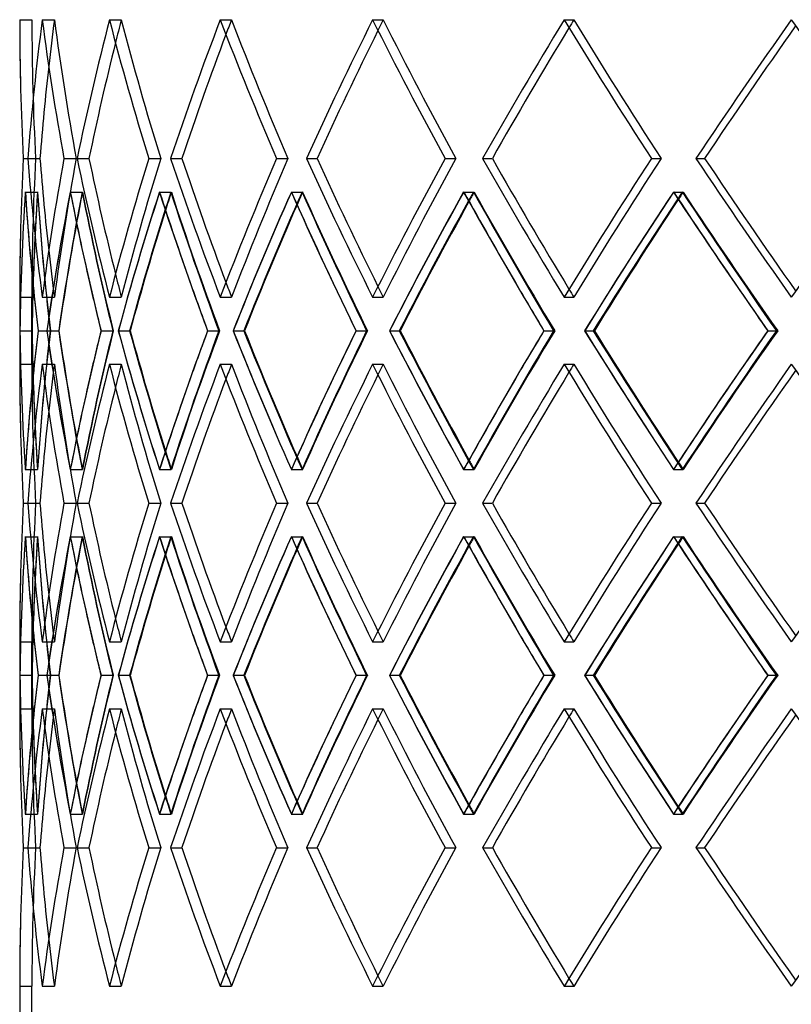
# Model space of a CAD drawing. Header units: millimetres. Extents: x -790 to 790, y -571 to 625.
# Tile 3 of 12: x -538 to -380, y -40 to 161. Entities that reach past the tile are written whole.
import ezdxf

# ---------------------------------------------------------------- set-up
doc = ezdxf.new("R2010")
doc.units = ezdxf.units.MM
doc.layers.add('HIDDEN', color=7, linetype='Continuous')
doc.layers.add('THICK', color=7, linetype='Continuous')

msp = doc.modelspace()

# ---------------------------------------------------------------- linework, layer by layer
at = {"layer": 'HIDDEN'}
for p, q in [((-537.5, 160.64), (-535, 160.64)), ((-532.9, 160.64), (-530.42, 160.64)), ((-532.9, 160.64), (-530.42, 160.64)), ((-519.19, 160.64), (-516.77, 160.64)), ((-519.19, 160.64), (-516.77, 160.64)), ((-496.59, 160.64), (-494.28, 160.64)), ((-496.59, 160.64), (-494.28, 160.64)), ((-465.49, 160.64), (-463.32, 160.64)), ((-465.49, 160.64), (-463.32, 160.64)), ((-426.43, 160.64), (-424.44, 160.64)), ((-426.43, 160.64), (-424.44, 160.64)), ((-536.76, 132.37), (-534.25, 132.37)), ((-536.76, 132.37), (-534.25, 132.37)), ((-535.85, 132.37), (-533.37, 132.37)), ((-528.47, 132.37), (-525.99, 132.37)), ((-528.47, 132.37), (-525.99, 132.37)), ((-525.79, 132.37), (-523.37, 132.37)), ((-511.15, 132.37), (-508.73, 132.37)), ((-511.15, 132.37), (-508.73, 132.37)), ((-506.72, 132.37), (-504.41, 132.37)), ((-485.08, 132.37), (-482.76, 132.37)), ((-485.08, 132.37), (-482.76, 132.37)), ((-478.98, 132.37), (-476.81, 132.37)), ((-450.71, 132.37), (-448.54, 132.37)), ((-450.71, 132.37), (-448.54, 132.37)), ((-443.05, 132.37), (-441.07, 132.37)), ((-408.62, 132.37), (-406.64, 132.37)), ((-408.62, 132.37), (-406.64, 132.37)), ((-399.54, 132.37), (-397.77, 132.37)), ((-536.35, 125.51), (-533.85, 125.51)), ((-536.35, 125.51), (-533.86, 125.51)), ((-527.18, 125.51), (-524.69, 125.51)), ((-527.17, 125.51), (-524.75, 125.51)), ((-508.98, 125.51), (-506.56, 125.51)), ((-508.97, 125.51), (-506.65, 125.51)), ((-482.08, 125.51), (-479.76, 125.51)), ((-482.06, 125.51), (-479.89, 125.51)), ((-446.93, 125.51), (-444.76, 125.51)), ((-446.9, 125.51), (-444.92, 125.51)), ((-404.13, 125.51), (-402.14, 125.51)), ((-404.1, 125.51), (-402.33, 125.51)), ((-537.5, 104.09), (-535, 104.09)), ((-535, 90.38), (-535, 104.09)), ((-532.9, 104.09), (-530.42, 104.09)), ((-532.9, 104.09), (-530.42, 104.09)), ((-519.19, 104.09), (-516.77, 104.09)), ((-519.19, 104.09), (-516.77, 104.09)), ((-496.59, 104.09), (-494.28, 104.09)), ((-496.59, 104.09), (-494.28, 104.09)), ((-465.49, 104.09), (-463.32, 104.09)), ((-465.49, 104.09), (-463.32, 104.09)), ((-426.43, 104.09), (-424.44, 104.09)), ((-426.43, 104.09), (-424.44, 104.09)), ((-537.46, 97.23), (-534.96, 97.23)), ((-533.75, 97.23), (-531.23, 97.23)), ((-533.75, 97.23), (-531.27, 97.23)), ((-531.97, 97.23), (-529.54, 97.23)), ((-520.9, 97.23), (-518.41, 97.23)), ((-520.9, 97.23), (-518.5, 97.23)), ((-517.38, 97.23), (-515.06, 97.23)), ((-499.15, 97.23), (-496.72, 97.23)), ((-499.15, 97.23), (-496.86, 97.23)), ((-493.94, 97.23), (-491.76, 97.23)), ((-468.85, 97.23), (-466.52, 97.23)), ((-468.85, 97.23), (-466.71, 97.23)), ((-462.05, 97.23), (-460.05, 97.23)), ((-430.53, 97.23), (-428.35, 97.23)), ((-430.53, 97.23), (-428.58, 97.23)), ((-422.25, 97.23), (-420.47, 97.23)), ((-384.85, 97.23), (-382.85, 97.23)), ((-384.85, 97.23), (-383.12, 97.23)), ((-537.5, 90.38), (-535, 90.38)), ((-532.9, 90.38), (-530.42, 90.38)), ((-532.9, 90.38), (-530.42, 90.38)), ((-519.19, 90.38), (-516.77, 90.38)), ((-519.19, 90.38), (-516.77, 90.38)), ((-496.59, 90.38), (-494.28, 90.38)), ((-496.59, 90.38), (-494.28, 90.38)), ((-465.49, 90.38), (-463.32, 90.38)), ((-465.49, 90.38), (-463.32, 90.38)), ((-426.43, 90.38), (-424.44, 90.38)), ((-426.43, 90.38), (-424.44, 90.38)), ((-536.35, 68.96), (-533.85, 68.96)), ((-536.35, 68.96), (-533.86, 68.96)), ((-527.18, 68.96), (-524.69, 68.96)), ((-527.17, 68.96), (-524.75, 68.96)), ((-508.98, 68.96), (-506.56, 68.96)), ((-508.97, 68.96), (-506.65, 68.96)), ((-482.08, 68.96), (-479.76, 68.96)), ((-482.06, 68.96), (-479.89, 68.96)), ((-446.93, 68.96), (-444.76, 68.96)), ((-446.9, 68.96), (-444.92, 68.96)), ((-404.13, 68.96), (-402.14, 68.96)), ((-404.1, 68.96), (-402.33, 68.96)), ((-536.76, 62.1), (-534.25, 62.1)), ((-536.76, 62.1), (-534.25, 62.1)), ((-535.85, 62.1), (-533.37, 62.1)), ((-528.47, 62.1), (-525.99, 62.1)), ((-528.47, 62.1), (-525.99, 62.1)), ((-525.79, 62.1), (-523.37, 62.1)), ((-511.15, 62.1), (-508.73, 62.1)), ((-511.15, 62.1), (-508.73, 62.1)), ((-506.72, 62.1), (-504.41, 62.1)), ((-485.08, 62.1), (-482.76, 62.1)), ((-485.08, 62.1), (-482.76, 62.1)), ((-478.98, 62.1), (-476.81, 62.1)), ((-450.71, 62.1), (-448.54, 62.1)), ((-450.71, 62.1), (-448.54, 62.1)), ((-443.05, 62.1), (-441.07, 62.1)), ((-408.62, 62.1), (-406.64, 62.1)), ((-408.62, 62.1), (-406.64, 62.1)), ((-399.54, 62.1), (-397.77, 62.1)), ((-536.35, 55.24), (-533.85, 55.24)), ((-536.35, 55.24), (-533.86, 55.24)), ((-527.18, 55.24), (-524.69, 55.24)), ((-527.17, 55.24), (-524.75, 55.24)), ((-508.98, 55.24), (-506.56, 55.24)), ((-508.97, 55.24), (-506.65, 55.24)), ((-482.08, 55.24), (-479.76, 55.24)), ((-482.06, 55.24), (-479.89, 55.24)), ((-446.93, 55.24), (-444.76, 55.24)), ((-446.9, 55.24), (-444.92, 55.24)), ((-404.13, 55.24), (-402.14, 55.24)), ((-404.1, 55.24), (-402.33, 55.24)), ((-537.5, 33.82), (-535, 33.82)), ((-535, 20.11), (-535, 33.82)), ((-532.9, 33.82), (-530.42, 33.82)), ((-532.9, 33.82), (-530.42, 33.82)), ((-519.19, 33.82), (-516.77, 33.82)), ((-519.19, 33.82), (-516.77, 33.82)), ((-496.59, 33.82), (-494.28, 33.82)), ((-496.59, 33.82), (-494.28, 33.82)), ((-465.49, 33.82), (-463.32, 33.82)), ((-465.49, 33.82), (-463.32, 33.82)), ((-426.43, 33.82), (-424.44, 33.82)), ((-426.43, 33.82), (-424.44, 33.82)), ((-537.46, 26.97), (-534.96, 26.97)), ((-533.75, 26.97), (-531.23, 26.97)), ((-533.75, 26.97), (-531.27, 26.97)), ((-531.97, 26.97), (-529.54, 26.97)), ((-520.9, 26.97), (-518.41, 26.97)), ((-520.9, 26.97), (-518.5, 26.97)), ((-517.38, 26.97), (-515.06, 26.97)), ((-499.15, 26.97), (-496.72, 26.97)), ((-499.15, 26.97), (-496.86, 26.97)), ((-493.94, 26.97), (-491.76, 26.97)), ((-468.85, 26.97), (-466.52, 26.97)), ((-468.85, 26.97), (-466.71, 26.97)), ((-462.05, 26.97), (-460.05, 26.97)), ((-430.53, 26.97), (-428.35, 26.97)), ((-430.53, 26.97), (-428.58, 26.97)), ((-422.25, 26.97), (-420.47, 26.97)), ((-384.85, 26.97), (-382.85, 26.97)), ((-384.85, 26.97), (-383.12, 26.97)), ((-537.5, 20.11), (-535, 20.11)), ((-532.9, 20.11), (-530.42, 20.11)), ((-532.9, 20.11), (-530.42, 20.11)), ((-519.19, 20.11), (-516.77, 20.11)), ((-519.19, 20.11), (-516.77, 20.11)), ((-496.59, 20.11), (-494.28, 20.11)), ((-496.59, 20.11), (-494.28, 20.11)), ((-465.49, 20.11), (-463.32, 20.11)), ((-465.49, 20.11), (-463.32, 20.11)), ((-426.43, 20.11), (-424.44, 20.11)), ((-426.43, 20.11), (-424.44, 20.11)), ((-536.35, -1.31), (-533.85, -1.31)), ((-536.35, -1.31), (-533.86, -1.31)), ((-527.18, -1.31), (-524.69, -1.31)), ((-527.17, -1.31), (-524.75, -1.31)), ((-508.98, -1.31), (-506.56, -1.31)), ((-508.97, -1.31), (-506.65, -1.31)), ((-482.08, -1.31), (-479.76, -1.31)), ((-482.06, -1.31), (-479.89, -1.31)), ((-446.93, -1.31), (-444.76, -1.31)), ((-446.9, -1.31), (-444.92, -1.31)), ((-404.13, -1.31), (-402.14, -1.31)), ((-404.1, -1.31), (-402.33, -1.31)), ((-536.76, -8.17), (-534.25, -8.17)), ((-536.76, -8.17), (-534.25, -8.17)), ((-535.85, -8.17), (-533.37, -8.17)), ((-528.47, -8.17), (-525.99, -8.17)), ((-528.47, -8.17), (-525.99, -8.17)), ((-525.79, -8.17), (-523.37, -8.17)), ((-511.15, -8.17), (-508.73, -8.17)), ((-511.15, -8.17), (-508.73, -8.17)), ((-506.72, -8.17), (-504.41, -8.17)), ((-485.08, -8.17), (-482.76, -8.17)), ((-485.08, -8.17), (-482.76, -8.17)), ((-478.98, -8.17), (-476.81, -8.17)), ((-450.71, -8.17), (-448.54, -8.17)), ((-450.71, -8.17), (-448.54, -8.17)), ((-443.05, -8.17), (-441.07, -8.17)), ((-408.62, -8.17), (-406.64, -8.17)), ((-408.62, -8.17), (-406.64, -8.17)), ((-399.54, -8.17), (-397.77, -8.17)), ((-537.5, -36.44), (-535, -36.44)), ((-535, -43.8), (-535, -36.44)), ((-532.9, -36.44), (-530.42, -36.44)), ((-532.9, -36.44), (-530.42, -36.44)), ((-519.19, -36.44), (-516.77, -36.44)), ((-519.19, -36.44), (-516.77, -36.44)), ((-496.59, -36.44), (-494.28, -36.44)), ((-496.59, -36.44), (-494.28, -36.44)), ((-465.49, -36.44), (-463.32, -36.44)), ((-465.49, -36.44), (-463.32, -36.44)), ((-426.43, -36.44), (-424.44, -36.44)), ((-426.43, -36.44), (-424.44, -36.44))]:
    msp.add_line(p, q, dxfattribs=at)
for centre, major_axis, ratio, start_param, end_param in [((0, 160.64), (-404.11, -404.11), 0.876976, -0.850848, -0.798213), ((0, 160.64), (0, 535), 1, 1.570796, 1.623677), ((0, 160.64), (0, -535), 1, -1.570796, -1.517916), ((0, 160.64), (-402.23, -402.23), 0.876976, -0.850848, -0.833097), ((0, 160.64), (-402.23, 402.23), 0.876976, 0.850848, 0.903729), ((0, 160.64), (-402.23, 402.23), 0.876976, 0.850848, 0.903729), ((0, 160.64), (-426.43, -426.43), 0.767327, -0.916298, -0.863663), ((0, 160.64), (-424.44, -424.44), 0.767327, -0.916298, -0.907578), ((0, 160.64), (-424.44, 424.44), 0.767327, 0.916298, 0.969179), ((0, 160.64), (-424.44, 424.44), 0.767327, 0.916298, 0.969179), ((0, 160.64), (-446.91, -446.91), 0.668179, -0.981748, -0.929113), ((0, 160.64), (-444.84, -444.84), 0.668179, -0.981748, -0.976107), ((0, 160.64), (-444.84, 444.84), 0.668179, 0.981748, 1.034628), ((0, 160.64), (-444.84, 444.84), 0.668179, 0.981748, 1.034628), ((0, 160.64), (-465.49, -465.49), 0.57735, -1.047198, -0.994563), ((0, 160.64), (-463.32, -463.32), 0.57735, -1.047198, -1.043151), ((0, 160.64), (-463.32, 463.32), 0.57735, 1.047198, 1.100078), ((0, 160.64), (-463.32, 463.32), 0.57735, 1.047198, 1.100078), ((0, 160.64), (-482.07, -482.07), 0.493145, -1.112647, -1.060013), ((0, 160.64), (-479.83, -479.83), 0.493145, -1.112647, -1.109602), ((0, 160.64), (-479.83, 479.83), 0.493145, 1.112647, 1.165528), ((0, 160.64), (-479.83, 479.83), 0.493145, 1.112647, 1.165528), ((0, 160.64), (-496.59, -496.59), 0.414214, -1.178097, -1.125463), ((0, 104.09), (-404.11, 404.11), 0.876976, 0.798213, 0.850848), ((0, 104.09), (0, -535), 1, -1.623677, -1.570796), ((0, 104.09), (0, 535), 1, 1.517916, 1.570796), ((0, 104.09), (-402.23, -402.23), 0.876976, -0.903729, -0.850848), ((0, 104.09), (-402.23, -402.23), 0.876976, -0.903729, -0.850848), ((0, 104.09), (-426.43, 426.43), 0.767327, 0.863663, 0.916298), ((0, 104.09), (-424.44, -424.44), 0.767327, -0.969179, -0.916298), ((0, 104.09), (-424.44, -424.44), 0.767327, -0.969179, -0.916298), ((0, 104.09), (-446.91, 446.91), 0.668179, 0.929113, 0.981748), ((0, 104.09), (-444.84, -444.84), 0.668179, -1.034628, -0.981748), ((0, 104.09), (-444.84, -444.84), 0.668179, -1.034628, -0.981748), ((0, 104.09), (-465.49, 465.49), 0.57735, 0.994563, 1.047198), ((0, 104.09), (-463.32, -463.32), 0.57735, -1.100078, -1.047198), ((0, 104.09), (-463.32, -463.32), 0.57735, -1.100078, -1.047198), ((0, 104.09), (-482.07, 482.07), 0.493145, 1.060013, 1.112647), ((0, 104.09), (-479.83, -479.83), 0.493145, -1.165528, -1.112647), ((0, 104.09), (-479.83, -479.83), 0.493145, -1.165528, -1.112647), ((0, 104.09), (-496.59, 496.59), 0.414214, 1.125463, 1.178097), ((0, 160.64), (-404.11, -404.11), 0.876976, -0.785437, -0.732598), ((0, 90.38), (-404.11, 404.11), 0.876976, 0.785437, 0.820979), ((0, 160.64), (-402.23, -402.23), 0.876976, -0.785131, -0.732043), ((0, 90.38), (0, 535), 1, 1.505079, 1.540784), ((0, 90.38), (-402.23, 402.23), 0.876976, 0.785131, 0.838034), ((0, 160.64), (0, -535), 1, -1.505079, -1.451991), ((0, 160.64), (-426.43, -426.43), 0.767327, -0.850887, -0.798048), ((0, 160.64), (-424.44, -424.44), 0.767327, -0.850581, -0.797493), ((0, 90.38), (-426.43, 426.43), 0.767327, 0.850887, 0.88529), ((0, 90.38), (-402.23, -402.23), 0.876976, -0.916565, -0.904676), ((0, 90.38), (-424.44, 424.44), 0.767327, 0.850581, 0.903484), ((0, 160.64), (-402.23, 402.23), 0.876976, 0.916565, 0.969653), ((0, 160.64), (-446.91, -446.91), 0.668179, -0.916337, -0.863498), ((0, 160.64), (-444.84, -444.84), 0.668179, -0.916031, -0.862943), ((0, 90.38), (-446.91, 446.91), 0.668179, 0.916337, 0.95074), ((0, 90.38), (-424.44, -424.44), 0.767327, -0.982015, -0.974983), ((0, 90.38), (-444.84, 444.84), 0.668179, 0.916031, 0.968934), ((0, 160.64), (-424.44, 424.44), 0.767327, 0.982015, 1.035103), ((0, 160.64), (-465.49, -465.49), 0.57735, -0.981787, -0.928948), ((0, 160.64), (-463.32, -463.32), 0.57735, -0.98148, -0.928392), ((0, 90.38), (-465.49, 465.49), 0.57735, 0.981787, 1.01619), ((0, 90.38), (-444.84, -444.84), 0.668179, -1.047465, -1.042576), ((0, 90.38), (-463.32, 463.32), 0.57735, 0.98148, 1.034383), ((0, 160.64), (-444.84, 444.84), 0.668179, 1.047465, 1.100553), ((0, 160.64), (-482.07, -482.07), 0.493145, -1.047236, -0.994397), ((0, 160.64), (-479.83, -479.83), 0.493145, -1.04693, -0.993842), ((0, 90.38), (-482.07, 482.07), 0.493145, 1.047236, 1.081639), ((0, 90.38), (-463.32, -463.32), 0.57735, -1.112915, -1.109266), ((0, 90.38), (-479.83, 479.83), 0.493145, 1.04693, 1.099833), ((0, 160.64), (-463.32, 463.32), 0.57735, 1.112915, 1.166003), ((0, 160.64), (-496.59, -496.59), 0.414214, -1.112686, -1.059847), ((0, 160.64), (-494.28, -494.28), 0.414214, -1.11238, -1.059292), ((0, 90.38), (-496.59, 496.59), 0.414214, 1.112686, 1.147089), ((0, 90.38), (-479.83, -479.83), 0.493145, -1.178364, -1.175548), ((0, 90.38), (-494.28, 494.28), 0.414214, 1.11238, 1.165283), ((0, 160.64), (-479.83, 479.83), 0.493145, 1.178364, 1.231453), ((0, 104.09), (-402.23, 402.23), 0.876976, 0.833097, 0.850848), ((0, 104.09), (-424.44, 424.44), 0.767327, 0.907578, 0.916298), ((0, 104.09), (-444.84, 444.84), 0.668179, 0.976107, 0.981748), ((0, 104.09), (-463.32, 463.32), 0.57735, 1.043151, 1.047198), ((0, 104.09), (-479.83, 479.83), 0.493145, 1.109602, 1.112647), ((0, 33.82), (-404.11, 404.11), 0.876976, 0.732598, 0.785437), ((0, 33.82), (-402.23, 402.23), 0.876976, 0.732043, 0.785131), ((0, 104.09), (-402.23, -402.23), 0.876976, -0.838034, -0.785131), ((0, 33.82), (0, 535), 1, 1.451991, 1.505079), ((0, 33.82), (-426.43, 426.43), 0.767327, 0.798048, 0.850887), ((0, 33.82), (-424.44, 424.44), 0.767327, 0.797493, 0.850581), ((0, 104.09), (-424.44, -424.44), 0.767327, -0.903484, -0.850581), ((0, 33.82), (-402.23, -402.23), 0.876976, -0.969653, -0.916565), ((0, 33.82), (-446.91, 446.91), 0.668179, 0.863498, 0.916337), ((0, 33.82), (-444.84, 444.84), 0.668179, 0.862943, 0.916031), ((0, 104.09), (-444.84, -444.84), 0.668179, -0.968934, -0.916031), ((0, 33.82), (-424.44, -424.44), 0.767327, -1.035103, -0.982015), ((0, 33.82), (-465.49, 465.49), 0.57735, 0.928948, 0.981787), ((0, 33.82), (-463.32, 463.32), 0.57735, 0.928392, 0.98148), ((0, 104.09), (-463.32, -463.32), 0.57735, -1.034383, -0.98148), ((0, 33.82), (-444.84, -444.84), 0.668179, -1.100553, -1.047465), ((0, 33.82), (-482.07, 482.07), 0.493145, 0.994397, 1.047236), ((0, 33.82), (-479.83, 479.83), 0.493145, 0.993842, 1.04693), ((0, 104.09), (-479.83, -479.83), 0.493145, -1.099833, -1.04693), ((0, 33.82), (-463.32, -463.32), 0.57735, -1.166003, -1.112915), ((0, 33.82), (-496.59, 496.59), 0.414214, 1.059847, 1.112686), ((0, 33.82), (-494.28, 494.28), 0.414214, 1.059292, 1.11238), ((0, 104.09), (-494.28, -494.28), 0.414214, -1.165283, -1.11238), ((0, 33.82), (-479.83, -479.83), 0.493145, -1.231453, -1.178364), ((0, 90.38), (-404.11, -404.11), 0.876976, -0.850848, -0.798213), ((0, 90.38), (0, 535), 1, 1.570796, 1.623677), ((0, 90.38), (0, -535), 1, -1.570796, -1.517916), ((0, 90.38), (-402.23, -402.23), 0.876976, -0.850848, -0.833097), ((0, 90.38), (-402.23, 402.23), 0.876976, 0.850848, 0.903729), ((0, 90.38), (-402.23, 402.23), 0.876976, 0.850848, 0.903729), ((0, 90.38), (-426.43, -426.43), 0.767327, -0.916298, -0.863663), ((0, 90.38), (-424.44, -424.44), 0.767327, -0.916298, -0.907578), ((0, 90.38), (-424.44, 424.44), 0.767327, 0.916298, 0.969179), ((0, 90.38), (-424.44, 424.44), 0.767327, 0.916298, 0.969179), ((0, 90.38), (-446.91, -446.91), 0.668179, -0.981748, -0.929113), ((0, 90.38), (-444.84, -444.84), 0.668179, -0.981748, -0.976107), ((0, 90.38), (-444.84, 444.84), 0.668179, 0.981748, 1.034628), ((0, 90.38), (-444.84, 444.84), 0.668179, 0.981748, 1.034628), ((0, 90.38), (-465.49, -465.49), 0.57735, -1.047198, -0.994563), ((0, 90.38), (-463.32, -463.32), 0.57735, -1.047198, -1.043151), ((0, 90.38), (-463.32, 463.32), 0.57735, 1.047198, 1.100078), ((0, 90.38), (-463.32, 463.32), 0.57735, 1.047198, 1.100078), ((0, 90.38), (-482.07, -482.07), 0.493145, -1.112647, -1.060013), ((0, 90.38), (-479.83, -479.83), 0.493145, -1.112647, -1.109602), ((0, 90.38), (-479.83, 479.83), 0.493145, 1.112647, 1.165528), ((0, 90.38), (-479.83, 479.83), 0.493145, 1.112647, 1.165528), ((0, 90.38), (-496.59, -496.59), 0.414214, -1.178097, -1.125463), ((0, 104.09), (-404.11, -404.11), 0.876976, -0.820979, -0.785437), ((0, 104.09), (0, -535), 1, -1.540784, -1.505079), ((0, 104.09), (-426.43, -426.43), 0.767327, -0.88529, -0.850887), ((0, 104.09), (-446.91, -446.91), 0.668179, -0.95074, -0.916337), ((0, 104.09), (-465.49, -465.49), 0.57735, -1.01619, -0.981787), ((0, 104.09), (-482.07, -482.07), 0.493145, -1.081639, -1.047236), ((0, 104.09), (-496.59, -496.59), 0.414214, -1.147089, -1.112686), ((0, 104.09), (-402.23, 402.23), 0.876976, 0.904676, 0.916565), ((0, 104.09), (-424.44, 424.44), 0.767327, 0.974983, 0.982015), ((0, 104.09), (-444.84, 444.84), 0.668179, 1.042576, 1.047465), ((0, 104.09), (-463.32, 463.32), 0.57735, 1.109266, 1.112915), ((0, 104.09), (-479.83, 479.83), 0.493145, 1.175548, 1.178364), ((0, 33.82), (-404.11, 404.11), 0.876976, 0.798213, 0.850848), ((0, 33.82), (0, -535), 1, -1.623677, -1.570796), ((0, 33.82), (0, 535), 1, 1.517916, 1.570796), ((0, 33.82), (-402.23, -402.23), 0.876976, -0.903729, -0.850848), ((0, 33.82), (-402.23, -402.23), 0.876976, -0.903729, -0.850848), ((0, 33.82), (-426.43, 426.43), 0.767327, 0.863663, 0.916298), ((0, 33.82), (-424.44, -424.44), 0.767327, -0.969179, -0.916298), ((0, 33.82), (-424.44, -424.44), 0.767327, -0.969179, -0.916298), ((0, 33.82), (-446.91, 446.91), 0.668179, 0.929113, 0.981748), ((0, 33.82), (-444.84, -444.84), 0.668179, -1.034628, -0.981748), ((0, 33.82), (-444.84, -444.84), 0.668179, -1.034628, -0.981748), ((0, 33.82), (-465.49, 465.49), 0.57735, 0.994563, 1.047198), ((0, 33.82), (-463.32, -463.32), 0.57735, -1.100078, -1.047198), ((0, 33.82), (-463.32, -463.32), 0.57735, -1.100078, -1.047198), ((0, 33.82), (-482.07, 482.07), 0.493145, 1.060013, 1.112647), ((0, 33.82), (-479.83, -479.83), 0.493145, -1.165528, -1.112647), ((0, 33.82), (-479.83, -479.83), 0.493145, -1.165528, -1.112647), ((0, 33.82), (-496.59, 496.59), 0.414214, 1.125463, 1.178097), ((0, 90.38), (-404.11, -404.11), 0.876976, -0.785437, -0.732598), ((0, 20.11), (-404.11, 404.11), 0.876976, 0.785437, 0.820979), ((0, 90.38), (-402.23, -402.23), 0.876976, -0.785131, -0.732043), ((0, 20.11), (0, 535), 1, 1.505079, 1.540784), ((0, 20.11), (-402.23, 402.23), 0.876976, 0.785131, 0.838034), ((0, 90.38), (0, -535), 1, -1.505079, -1.451991), ((0, 90.38), (-426.43, -426.43), 0.767327, -0.850887, -0.798048), ((0, 90.38), (-424.44, -424.44), 0.767327, -0.850581, -0.797493), ((0, 20.11), (-426.43, 426.43), 0.767327, 0.850887, 0.88529), ((0, 20.11), (-402.23, -402.23), 0.876976, -0.916565, -0.904676), ((0, 20.11), (-424.44, 424.44), 0.767327, 0.850581, 0.903484), ((0, 90.38), (-402.23, 402.23), 0.876976, 0.916565, 0.969653), ((0, 90.38), (-446.91, -446.91), 0.668179, -0.916337, -0.863498), ((0, 90.38), (-444.84, -444.84), 0.668179, -0.916031, -0.862943), ((0, 20.11), (-446.91, 446.91), 0.668179, 0.916337, 0.95074), ((0, 20.11), (-424.44, -424.44), 0.767327, -0.982015, -0.974983), ((0, 20.11), (-444.84, 444.84), 0.668179, 0.916031, 0.968934), ((0, 90.38), (-424.44, 424.44), 0.767327, 0.982015, 1.035103), ((0, 90.38), (-465.49, -465.49), 0.57735, -0.981787, -0.928948), ((0, 90.38), (-463.32, -463.32), 0.57735, -0.98148, -0.928392), ((0, 20.11), (-465.49, 465.49), 0.57735, 0.981787, 1.01619), ((0, 20.11), (-444.84, -444.84), 0.668179, -1.047465, -1.042576), ((0, 20.11), (-463.32, 463.32), 0.57735, 0.98148, 1.034383), ((0, 90.38), (-444.84, 444.84), 0.668179, 1.047465, 1.100553), ((0, 90.38), (-482.07, -482.07), 0.493145, -1.047236, -0.994397), ((0, 90.38), (-479.83, -479.83), 0.493145, -1.04693, -0.993842), ((0, 20.11), (-482.07, 482.07), 0.493145, 1.047236, 1.081639), ((0, 20.11), (-463.32, -463.32), 0.57735, -1.112915, -1.109266), ((0, 20.11), (-479.83, 479.83), 0.493145, 1.04693, 1.099833), ((0, 90.38), (-463.32, 463.32), 0.57735, 1.112915, 1.166003), ((0, 90.38), (-496.59, -496.59), 0.414214, -1.112686, -1.059847), ((0, 90.38), (-494.28, -494.28), 0.414214, -1.11238, -1.059292), ((0, 20.11), (-496.59, 496.59), 0.414214, 1.112686, 1.147089), ((0, 20.11), (-479.83, -479.83), 0.493145, -1.178364, -1.175548), ((0, 20.11), (-494.28, 494.28), 0.414214, 1.11238, 1.165283), ((0, 90.38), (-479.83, 479.83), 0.493145, 1.178364, 1.231453), ((0, 33.82), (-402.23, 402.23), 0.876976, 0.833097, 0.850848), ((0, 33.82), (-424.44, 424.44), 0.767327, 0.907578, 0.916298), ((0, 33.82), (-444.84, 444.84), 0.668179, 0.976107, 0.981748), ((0, 33.82), (-463.32, 463.32), 0.57735, 1.043151, 1.047198), ((0, 33.82), (-479.83, 479.83), 0.493145, 1.109602, 1.112647), ((0, -36.44), (-404.11, 404.11), 0.876976, 0.732598, 0.785437), ((0, -36.44), (-402.23, 402.23), 0.876976, 0.732043, 0.785131), ((0, 33.82), (-402.23, -402.23), 0.876976, -0.838034, -0.785131), ((0, -36.44), (0, 535), 1, 1.451991, 1.505079), ((0, -36.44), (-426.43, 426.43), 0.767327, 0.798048, 0.850887), ((0, -36.44), (-424.44, 424.44), 0.767327, 0.797493, 0.850581), ((0, 33.82), (-424.44, -424.44), 0.767327, -0.903484, -0.850581), ((0, -36.44), (-402.23, -402.23), 0.876976, -0.969653, -0.916565), ((0, -36.44), (-446.91, 446.91), 0.668179, 0.863498, 0.916337), ((0, -36.44), (-444.84, 444.84), 0.668179, 0.862943, 0.916031), ((0, 33.82), (-444.84, -444.84), 0.668179, -0.968934, -0.916031), ((0, -36.44), (-424.44, -424.44), 0.767327, -1.035103, -0.982015), ((0, -36.44), (-465.49, 465.49), 0.57735, 0.928948, 0.981787), ((0, -36.44), (-463.32, 463.32), 0.57735, 0.928392, 0.98148), ((0, 33.82), (-463.32, -463.32), 0.57735, -1.034383, -0.98148), ((0, -36.44), (-444.84, -444.84), 0.668179, -1.100553, -1.047465), ((0, -36.44), (-482.07, 482.07), 0.493145, 0.994397, 1.047236), ((0, -36.44), (-479.83, 479.83), 0.493145, 0.993842, 1.04693), ((0, 33.82), (-479.83, -479.83), 0.493145, -1.099833, -1.04693), ((0, -36.44), (-463.32, -463.32), 0.57735, -1.166003, -1.112915), ((0, -36.44), (-496.59, 496.59), 0.414214, 1.059847, 1.112686), ((0, -36.44), (-494.28, 494.28), 0.414214, 1.059292, 1.11238), ((0, 33.82), (-494.28, -494.28), 0.414214, -1.165283, -1.11238), ((0, -36.44), (-479.83, -479.83), 0.493145, -1.231453, -1.178364), ((0, 20.11), (-404.11, -404.11), 0.876976, -0.850848, -0.798213), ((0, 20.11), (0, 535), 1, 1.570796, 1.623677), ((0, 20.11), (0, -535), 1, -1.570796, -1.517916), ((0, 20.11), (-402.23, -402.23), 0.876976, -0.850848, -0.833097), ((0, 20.11), (-402.23, 402.23), 0.876976, 0.850848, 0.903729), ((0, 20.11), (-402.23, 402.23), 0.876976, 0.850848, 0.903729), ((0, 20.11), (-426.43, -426.43), 0.767327, -0.916298, -0.863663), ((0, 20.11), (-424.44, -424.44), 0.767327, -0.916298, -0.907578), ((0, 20.11), (-424.44, 424.44), 0.767327, 0.916298, 0.969179), ((0, 20.11), (-424.44, 424.44), 0.767327, 0.916298, 0.969179), ((0, 20.11), (-446.91, -446.91), 0.668179, -0.981748, -0.929113), ((0, 20.11), (-444.84, -444.84), 0.668179, -0.981748, -0.976107), ((0, 20.11), (-444.84, 444.84), 0.668179, 0.981748, 1.034628), ((0, 20.11), (-444.84, 444.84), 0.668179, 0.981748, 1.034628), ((0, 20.11), (-465.49, -465.49), 0.57735, -1.047198, -0.994563), ((0, 20.11), (-463.32, -463.32), 0.57735, -1.047198, -1.043151), ((0, 20.11), (-463.32, 463.32), 0.57735, 1.047198, 1.100078), ((0, 20.11), (-463.32, 463.32), 0.57735, 1.047198, 1.100078), ((0, 20.11), (-482.07, -482.07), 0.493145, -1.112647, -1.060013), ((0, 20.11), (-479.83, -479.83), 0.493145, -1.112647, -1.109602), ((0, 20.11), (-479.83, 479.83), 0.493145, 1.112647, 1.165528), ((0, 20.11), (-479.83, 479.83), 0.493145, 1.112647, 1.165528), ((0, 20.11), (-496.59, -496.59), 0.414214, -1.178097, -1.125463), ((0, 33.82), (-404.11, -404.11), 0.876976, -0.820979, -0.785437), ((0, 33.82), (0, -535), 1, -1.540784, -1.505079), ((0, 33.82), (-426.43, -426.43), 0.767327, -0.88529, -0.850887), ((0, 33.82), (-446.91, -446.91), 0.668179, -0.95074, -0.916337), ((0, 33.82), (-465.49, -465.49), 0.57735, -1.01619, -0.981787), ((0, 33.82), (-482.07, -482.07), 0.493145, -1.081639, -1.047236), ((0, 33.82), (-496.59, -496.59), 0.414214, -1.147089, -1.112686), ((0, 33.82), (-402.23, 402.23), 0.876976, 0.904676, 0.916565), ((0, 33.82), (-424.44, 424.44), 0.767327, 0.974983, 0.982015), ((0, 33.82), (-444.84, 444.84), 0.668179, 1.042576, 1.047465), ((0, 33.82), (-463.32, 463.32), 0.57735, 1.109266, 1.112915), ((0, 33.82), (-479.83, 479.83), 0.493145, 1.175548, 1.178364), ((0, -36.44), (-404.11, 404.11), 0.876976, 0.798213, 0.850848), ((0, -36.44), (0, -535), 1, -1.623677, -1.570796), ((0, -36.44), (0, 535), 1, 1.517916, 1.570796), ((0, -36.44), (-402.23, -402.23), 0.876976, -0.903729, -0.850848), ((0, -36.44), (-402.23, -402.23), 0.876976, -0.903729, -0.850848), ((0, -36.44), (-426.43, 426.43), 0.767327, 0.863663, 0.916298), ((0, -36.44), (-424.44, -424.44), 0.767327, -0.969179, -0.916298), ((0, -36.44), (-424.44, -424.44), 0.767327, -0.969179, -0.916298), ((0, -36.44), (-446.91, 446.91), 0.668179, 0.929113, 0.981748), ((0, -36.44), (-444.84, -444.84), 0.668179, -1.034628, -0.981748), ((0, -36.44), (-444.84, -444.84), 0.668179, -1.034628, -0.981748), ((0, -36.44), (-465.49, 465.49), 0.57735, 0.994563, 1.047198), ((0, -36.44), (-463.32, -463.32), 0.57735, -1.100078, -1.047198), ((0, -36.44), (-463.32, -463.32), 0.57735, -1.100078, -1.047198), ((0, -36.44), (-482.07, 482.07), 0.493145, 1.060013, 1.112647), ((0, -36.44), (-479.83, -479.83), 0.493145, -1.165528, -1.112647), ((0, -36.44), (-479.83, -479.83), 0.493145, -1.165528, -1.112647), ((0, -36.44), (-496.59, 496.59), 0.414214, 1.125463, 1.178097), ((0, -36.44), (-402.23, 402.23), 0.876976, 0.833097, 0.850848), ((0, -36.44), (-424.44, 424.44), 0.767327, 0.907578, 0.916298), ((0, -36.44), (-444.84, 444.84), 0.668179, 0.976107, 0.981748), ((0, -36.44), (-463.32, 463.32), 0.57735, 1.043151, 1.047198), ((0, -36.44), (-479.83, 479.83), 0.493145, 1.109602, 1.112647)]:
    msp.add_ellipse(centre, major_axis=major_axis, ratio=ratio, start_param=start_param, end_param=end_param, dxfattribs=at)
at = {"layer": 'THICK'}
for p, q in [((-535.85, 132.37), (-533.37, 132.37)), ((-525.79, 132.37), (-523.37, 132.37)), ((-506.72, 132.37), (-504.41, 132.37)), ((-478.98, 132.37), (-476.81, 132.37)), ((-443.05, 132.37), (-441.07, 132.37)), ((-399.54, 132.37), (-397.77, 132.37)), ((-537.5, 104.09), (-537.5, 90.38)), ((-537.46, 97.23), (-534.96, 97.23)), ((-531.96, 97.23), (-529.48, 97.23)), ((-520.92, 97.23), (-520.9, 97.23)), ((-517.37, 97.23), (-514.95, 97.23)), ((-499.17, 97.23), (-499.15, 97.23)), ((-493.92, 97.23), (-491.61, 97.23)), ((-468.88, 97.23), (-468.85, 97.23)), ((-462.02, 97.23), (-459.86, 97.23)), ((-430.57, 97.23), (-430.53, 97.23)), ((-422.22, 97.23), (-420.24, 97.23)), ((-384.89, 97.23), (-384.85, 97.23)), ((-535.85, 62.1), (-533.37, 62.1)), ((-525.79, 62.1), (-523.37, 62.1)), ((-506.72, 62.1), (-504.41, 62.1)), ((-478.98, 62.1), (-476.81, 62.1)), ((-443.05, 62.1), (-441.07, 62.1)), ((-399.54, 62.1), (-397.77, 62.1)), ((-537.5, 33.82), (-537.5, 20.11)), ((-537.46, 26.97), (-534.96, 26.97)), ((-531.96, 26.97), (-529.48, 26.97)), ((-520.92, 26.97), (-520.9, 26.97)), ((-517.37, 26.97), (-514.95, 26.97)), ((-499.17, 26.97), (-499.15, 26.97)), ((-493.92, 26.97), (-491.61, 26.97)), ((-468.88, 26.97), (-468.85, 26.97)), ((-462.02, 26.97), (-459.86, 26.97)), ((-430.57, 26.97), (-430.53, 26.97)), ((-422.22, 26.97), (-420.24, 26.97)), ((-384.89, 26.97), (-384.85, 26.97)), ((-535.85, -8.17), (-533.37, -8.17)), ((-525.79, -8.17), (-523.37, -8.17)), ((-506.72, -8.17), (-504.41, -8.17)), ((-478.98, -8.17), (-476.81, -8.17)), ((-443.05, -8.17), (-441.07, -8.17)), ((-399.54, -8.17), (-397.77, -8.17)), ((-537.5, -36.44), (-537.5, -48.8))]:
    msp.add_line(p, q, dxfattribs=at)
for centre, major_axis, ratio, start_param, end_param in [((0, 160.64), (0, 537.5), 1, 1.570796, 1.597114), ((0, 160.64), (0, -537.5), 1, -1.570796, -1.518162), ((0, 160.64), (-404.11, -404.11), 0.876976, -0.850848, -0.798213), ((0, 160.64), (-404.11, 404.11), 0.876976, 0.850848, 0.903483), ((0, 160.64), (-426.43, -426.43), 0.767327, -0.916298, -0.863663), ((0, 160.64), (-426.43, 426.43), 0.767327, 0.916298, 0.968932), ((0, 160.64), (-446.91, -446.91), 0.668179, -0.981748, -0.929113), ((0, 160.64), (-446.91, 446.91), 0.668179, 0.981748, 1.034382), ((0, 160.64), (-465.49, -465.49), 0.57735, -1.047198, -0.994563), ((0, 160.64), (-465.49, 465.49), 0.57735, 1.047198, 1.099832), ((0, 160.64), (-482.07, -482.07), 0.493145, -1.112647, -1.060013), ((0, 160.64), (-482.07, 482.07), 0.493145, 1.112647, 1.165282), ((0, 160.64), (-496.59, -496.59), 0.414214, -1.178097, -1.125463), ((0, 160.64), (-496.59, 496.59), 0.414214, 1.178097, 1.230732), ((0, 160.64), (-479.83, -479.83), 0.493145, -1.109602, -1.059767), ((0, 160.64), (-494.28, -494.28), 0.414214, -1.175761, -1.125217), ((0, 160.64), (-444.84, -444.84), 0.668179, -0.976107, -0.928867), ((0, 160.64), (-463.32, -463.32), 0.57735, -1.043151, -0.994317), ((0, 160.64), (-424.44, -424.44), 0.767327, -0.907578, -0.863417), ((0, 160.64), (-402.23, -402.23), 0.876976, -0.833097, -0.797967), ((0, 104.09), (0, 537.5), 1, 1.518162, 1.570796), ((0, 104.09), (-404.11, 404.11), 0.876976, 0.798213, 0.850848), ((0, 104.09), (-402.23, 402.23), 0.876976, 0.797967, 0.833097), ((0, 104.09), (-404.11, -404.11), 0.876976, -0.903483, -0.850848), ((0, 104.09), (-426.43, 426.43), 0.767327, 0.863663, 0.916298), ((0, 104.09), (-424.44, 424.44), 0.767327, 0.863417, 0.907578), ((0, 104.09), (-426.43, -426.43), 0.767327, -0.968932, -0.916298), ((0, 104.09), (-446.91, 446.91), 0.668179, 0.929113, 0.981748), ((0, 104.09), (-444.84, 444.84), 0.668179, 0.928867, 0.976107), ((0, 104.09), (-446.91, -446.91), 0.668179, -1.034382, -0.981748), ((0, 104.09), (-465.49, 465.49), 0.57735, 0.994563, 1.047198), ((0, 104.09), (-463.32, 463.32), 0.57735, 0.994317, 1.043151), ((0, 104.09), (-465.49, -465.49), 0.57735, -1.099832, -1.047198), ((0, 104.09), (-482.07, 482.07), 0.493145, 1.060013, 1.112647), ((0, 104.09), (-479.83, 479.83), 0.493145, 1.059767, 1.109602), ((0, 104.09), (-482.07, -482.07), 0.493145, -1.165282, -1.112647), ((0, 104.09), (-496.59, 496.59), 0.414214, 1.125463, 1.178097), ((0, 104.09), (-494.28, 494.28), 0.414214, 1.125217, 1.175761), ((0, 104.09), (-496.59, -496.59), 0.414214, -1.230732, -1.178097), ((0, 90.38), (0, 537.5), 1, 1.505385, 1.558042), ((0, 160.64), (0, -537.5), 1, -1.505385, -1.452546), ((0, 90.38), (-404.11, -404.11), 0.876976, -0.916259, -0.863602), ((0, 160.64), (-404.11, 404.11), 0.876976, 0.916259, 0.969098), ((0, 90.38), (-426.43, -426.43), 0.767327, -0.981709, -0.929052), ((0, 160.64), (-426.43, 426.43), 0.767327, 0.981709, 1.034548), ((0, 90.38), (-446.91, -446.91), 0.668179, -1.047159, -0.994502), ((0, 160.64), (-446.91, 446.91), 0.668179, 1.047159, 1.099998), ((0, 90.38), (-465.49, -465.49), 0.57735, -1.112609, -1.059952), ((0, 160.64), (-465.49, 465.49), 0.57735, 1.112609, 1.165448), ((0, 90.38), (-482.07, -482.07), 0.493145, -1.178058, -1.125402), ((0, 160.64), (-482.07, 482.07), 0.493145, 1.178058, 1.230897), ((0, 90.38), (-444.84, -444.84), 0.668179, -1.042576, -0.994562), ((0, 90.38), (-463.32, -463.32), 0.57735, -1.109266, -1.060012), ((0, 90.38), (-479.83, -479.83), 0.493145, -1.175548, -1.125461), ((0, 90.38), (-424.44, -424.44), 0.767327, -0.974983, -0.929112), ((0, 90.38), (-402.23, -402.23), 0.876976, -0.904676, -0.863662), ((0, 104.09), (0, -537.5), 1, -1.597114, -1.570796), ((0, 90.38), (0, 535), 1, 1.540784, 1.557982), ((0, 90.38), (-404.11, 404.11), 0.876976, 0.820979, 0.838094), ((0, 90.38), (-426.43, 426.43), 0.767327, 0.88529, 0.903543), ((0, 90.38), (-446.91, 446.91), 0.668179, 0.95074, 0.968993), ((0, 90.38), (-465.49, 465.49), 0.57735, 1.01619, 1.034443), ((0, 90.38), (-482.07, 482.07), 0.493145, 1.081639, 1.099893), ((0, 90.38), (-496.59, 496.59), 0.414214, 1.147089, 1.165343), ((0, 104.09), (0, -537.5), 1, -1.558042, -1.505385), ((0, 33.82), (0, 537.5), 1, 1.452546, 1.505385), ((0, 104.09), (0, -535), 1, -1.557982, -1.540784), ((0, 104.09), (-404.11, -404.11), 0.876976, -0.838094, -0.820979), ((0, 104.09), (-404.11, 404.11), 0.876976, 0.863602, 0.916259), ((0, 104.09), (-402.23, 402.23), 0.876976, 0.863662, 0.904676), ((0, 33.82), (-404.11, -404.11), 0.876976, -0.969098, -0.916259), ((0, 104.09), (-426.43, -426.43), 0.767327, -0.903543, -0.88529), ((0, 104.09), (-426.43, 426.43), 0.767327, 0.929052, 0.981709), ((0, 104.09), (-424.44, 424.44), 0.767327, 0.929112, 0.974983), ((0, 33.82), (-426.43, -426.43), 0.767327, -1.034548, -0.981709), ((0, 104.09), (-446.91, -446.91), 0.668179, -0.968993, -0.95074), ((0, 104.09), (-446.91, 446.91), 0.668179, 0.994502, 1.047159), ((0, 104.09), (-444.84, 444.84), 0.668179, 0.994562, 1.042576), ((0, 33.82), (-446.91, -446.91), 0.668179, -1.099998, -1.047159), ((0, 104.09), (-465.49, -465.49), 0.57735, -1.034443, -1.01619), ((0, 104.09), (-465.49, 465.49), 0.57735, 1.059952, 1.112609), ((0, 104.09), (-463.32, 463.32), 0.57735, 1.060012, 1.109266), ((0, 33.82), (-465.49, -465.49), 0.57735, -1.165448, -1.112609), ((0, 104.09), (-482.07, -482.07), 0.493145, -1.099893, -1.081639), ((0, 104.09), (-482.07, 482.07), 0.493145, 1.125402, 1.178058), ((0, 104.09), (-479.83, 479.83), 0.493145, 1.125461, 1.175548), ((0, 33.82), (-482.07, -482.07), 0.493145, -1.230897, -1.178058), ((0, 104.09), (-496.59, -496.59), 0.414214, -1.165343, -1.147089), ((0, 90.38), (0, 537.5), 1, 1.570796, 1.597114), ((0, 90.38), (0, -537.5), 1, -1.570796, -1.518162), ((0, 90.38), (-404.11, -404.11), 0.876976, -0.850848, -0.798213), ((0, 90.38), (-404.11, 404.11), 0.876976, 0.850848, 0.903483), ((0, 90.38), (-426.43, -426.43), 0.767327, -0.916298, -0.863663), ((0, 90.38), (-426.43, 426.43), 0.767327, 0.916298, 0.968932), ((0, 90.38), (-446.91, -446.91), 0.668179, -0.981748, -0.929113), ((0, 90.38), (-446.91, 446.91), 0.668179, 0.981748, 1.034382), ((0, 90.38), (-465.49, -465.49), 0.57735, -1.047198, -0.994563), ((0, 90.38), (-465.49, 465.49), 0.57735, 1.047198, 1.099832), ((0, 90.38), (-482.07, -482.07), 0.493145, -1.112647, -1.060013), ((0, 90.38), (-482.07, 482.07), 0.493145, 1.112647, 1.165282), ((0, 90.38), (-496.59, -496.59), 0.414214, -1.178097, -1.125463), ((0, 90.38), (-496.59, 496.59), 0.414214, 1.178097, 1.230732), ((0, 90.38), (-479.83, -479.83), 0.493145, -1.109602, -1.059767), ((0, 90.38), (-494.28, -494.28), 0.414214, -1.175761, -1.125217), ((0, 90.38), (-444.84, -444.84), 0.668179, -0.976107, -0.928867), ((0, 90.38), (-463.32, -463.32), 0.57735, -1.043151, -0.994317), ((0, 90.38), (-424.44, -424.44), 0.767327, -0.907578, -0.863417), ((0, 90.38), (-402.23, -402.23), 0.876976, -0.833097, -0.797967), ((0, 33.82), (0, 537.5), 1, 1.518162, 1.570796), ((0, 33.82), (-404.11, 404.11), 0.876976, 0.798213, 0.850848), ((0, 33.82), (-402.23, 402.23), 0.876976, 0.797967, 0.833097), ((0, 33.82), (-404.11, -404.11), 0.876976, -0.903483, -0.850848), ((0, 33.82), (-426.43, 426.43), 0.767327, 0.863663, 0.916298), ((0, 33.82), (-424.44, 424.44), 0.767327, 0.863417, 0.907578), ((0, 33.82), (-426.43, -426.43), 0.767327, -0.968932, -0.916298), ((0, 33.82), (-446.91, 446.91), 0.668179, 0.929113, 0.981748), ((0, 33.82), (-444.84, 444.84), 0.668179, 0.928867, 0.976107), ((0, 33.82), (-446.91, -446.91), 0.668179, -1.034382, -0.981748), ((0, 33.82), (-465.49, 465.49), 0.57735, 0.994563, 1.047198), ((0, 33.82), (-463.32, 463.32), 0.57735, 0.994317, 1.043151), ((0, 33.82), (-465.49, -465.49), 0.57735, -1.099832, -1.047198), ((0, 33.82), (-482.07, 482.07), 0.493145, 1.060013, 1.112647), ((0, 33.82), (-479.83, 479.83), 0.493145, 1.059767, 1.109602), ((0, 33.82), (-482.07, -482.07), 0.493145, -1.165282, -1.112647), ((0, 33.82), (-496.59, 496.59), 0.414214, 1.125463, 1.178097), ((0, 33.82), (-494.28, 494.28), 0.414214, 1.125217, 1.175761), ((0, 33.82), (-496.59, -496.59), 0.414214, -1.230732, -1.178097), ((0, 20.11), (0, 537.5), 1, 1.505385, 1.558042), ((0, 90.38), (0, -537.5), 1, -1.505385, -1.452546), ((0, 20.11), (-404.11, -404.11), 0.876976, -0.916259, -0.863602), ((0, 90.38), (-404.11, 404.11), 0.876976, 0.916259, 0.969098), ((0, 20.11), (-426.43, -426.43), 0.767327, -0.981709, -0.929052), ((0, 90.38), (-426.43, 426.43), 0.767327, 0.981709, 1.034548), ((0, 20.11), (-446.91, -446.91), 0.668179, -1.047159, -0.994502), ((0, 90.38), (-446.91, 446.91), 0.668179, 1.047159, 1.099998), ((0, 20.11), (-465.49, -465.49), 0.57735, -1.112609, -1.059952), ((0, 90.38), (-465.49, 465.49), 0.57735, 1.112609, 1.165448), ((0, 20.11), (-482.07, -482.07), 0.493145, -1.178058, -1.125402), ((0, 90.38), (-482.07, 482.07), 0.493145, 1.178058, 1.230897), ((0, 20.11), (-444.84, -444.84), 0.668179, -1.042576, -0.994562), ((0, 20.11), (-463.32, -463.32), 0.57735, -1.109266, -1.060012), ((0, 20.11), (-479.83, -479.83), 0.493145, -1.175548, -1.125461), ((0, 20.11), (-424.44, -424.44), 0.767327, -0.974983, -0.929112), ((0, 20.11), (-402.23, -402.23), 0.876976, -0.904676, -0.863662), ((0, 33.82), (0, -537.5), 1, -1.597114, -1.570796), ((0, 20.11), (0, 535), 1, 1.540784, 1.557982), ((0, 20.11), (-404.11, 404.11), 0.876976, 0.820979, 0.838094), ((0, 20.11), (-426.43, 426.43), 0.767327, 0.88529, 0.903543), ((0, 20.11), (-446.91, 446.91), 0.668179, 0.95074, 0.968993), ((0, 20.11), (-465.49, 465.49), 0.57735, 1.01619, 1.034443), ((0, 20.11), (-482.07, 482.07), 0.493145, 1.081639, 1.099893), ((0, 20.11), (-496.59, 496.59), 0.414214, 1.147089, 1.165343), ((0, 33.82), (0, -537.5), 1, -1.558042, -1.505385), ((0, -36.44), (0, 537.5), 1, 1.452546, 1.505385), ((0, 33.82), (0, -535), 1, -1.557982, -1.540784), ((0, 33.82), (-404.11, -404.11), 0.876976, -0.838094, -0.820979), ((0, 33.82), (-404.11, 404.11), 0.876976, 0.863602, 0.916259), ((0, 33.82), (-402.23, 402.23), 0.876976, 0.863662, 0.904676), ((0, -36.44), (-404.11, -404.11), 0.876976, -0.969098, -0.916259), ((0, 33.82), (-426.43, -426.43), 0.767327, -0.903543, -0.88529), ((0, 33.82), (-426.43, 426.43), 0.767327, 0.929052, 0.981709), ((0, 33.82), (-424.44, 424.44), 0.767327, 0.929112, 0.974983), ((0, -36.44), (-426.43, -426.43), 0.767327, -1.034548, -0.981709), ((0, 33.82), (-446.91, -446.91), 0.668179, -0.968993, -0.95074), ((0, 33.82), (-446.91, 446.91), 0.668179, 0.994502, 1.047159), ((0, 33.82), (-444.84, 444.84), 0.668179, 0.994562, 1.042576), ((0, -36.44), (-446.91, -446.91), 0.668179, -1.099998, -1.047159), ((0, 33.82), (-465.49, -465.49), 0.57735, -1.034443, -1.01619), ((0, 33.82), (-465.49, 465.49), 0.57735, 1.059952, 1.112609), ((0, 33.82), (-463.32, 463.32), 0.57735, 1.060012, 1.109266), ((0, -36.44), (-465.49, -465.49), 0.57735, -1.165448, -1.112609), ((0, 33.82), (-482.07, -482.07), 0.493145, -1.099893, -1.081639), ((0, 33.82), (-482.07, 482.07), 0.493145, 1.125402, 1.178058), ((0, 33.82), (-479.83, 479.83), 0.493145, 1.125461, 1.175548), ((0, -36.44), (-482.07, -482.07), 0.493145, -1.230897, -1.178058), ((0, 33.82), (-496.59, -496.59), 0.414214, -1.165343, -1.147089), ((0, 20.11), (0, 537.5), 1, 1.570796, 1.597114), ((0, 20.11), (0, -537.5), 1, -1.570796, -1.518162), ((0, 20.11), (-404.11, -404.11), 0.876976, -0.850848, -0.798213), ((0, 20.11), (-404.11, 404.11), 0.876976, 0.850848, 0.903483), ((0, 20.11), (-426.43, -426.43), 0.767327, -0.916298, -0.863663), ((0, 20.11), (-426.43, 426.43), 0.767327, 0.916298, 0.968932), ((0, 20.11), (-446.91, -446.91), 0.668179, -0.981748, -0.929113), ((0, 20.11), (-446.91, 446.91), 0.668179, 0.981748, 1.034382), ((0, 20.11), (-465.49, -465.49), 0.57735, -1.047198, -0.994563), ((0, 20.11), (-465.49, 465.49), 0.57735, 1.047198, 1.099832), ((0, 20.11), (-482.07, -482.07), 0.493145, -1.112647, -1.060013), ((0, 20.11), (-482.07, 482.07), 0.493145, 1.112647, 1.165282), ((0, 20.11), (-496.59, -496.59), 0.414214, -1.178097, -1.125463), ((0, 20.11), (-496.59, 496.59), 0.414214, 1.178097, 1.230732), ((0, 20.11), (-479.83, -479.83), 0.493145, -1.109602, -1.059767), ((0, 20.11), (-494.28, -494.28), 0.414214, -1.175761, -1.125217), ((0, 20.11), (-444.84, -444.84), 0.668179, -0.976107, -0.928867), ((0, 20.11), (-463.32, -463.32), 0.57735, -1.043151, -0.994317), ((0, 20.11), (-424.44, -424.44), 0.767327, -0.907578, -0.863417), ((0, 20.11), (-402.23, -402.23), 0.876976, -0.833097, -0.797967), ((0, -36.44), (0, 537.5), 1, 1.518162, 1.570796), ((0, -36.44), (-404.11, 404.11), 0.876976, 0.798213, 0.850848), ((0, -36.44), (-402.23, 402.23), 0.876976, 0.797967, 0.833097), ((0, -36.44), (-404.11, -404.11), 0.876976, -0.903483, -0.850848), ((0, -36.44), (-426.43, 426.43), 0.767327, 0.863663, 0.916298), ((0, -36.44), (-424.44, 424.44), 0.767327, 0.863417, 0.907578), ((0, -36.44), (-426.43, -426.43), 0.767327, -0.968932, -0.916298), ((0, -36.44), (-446.91, 446.91), 0.668179, 0.929113, 0.981748), ((0, -36.44), (-444.84, 444.84), 0.668179, 0.928867, 0.976107), ((0, -36.44), (-446.91, -446.91), 0.668179, -1.034382, -0.981748), ((0, -36.44), (-465.49, 465.49), 0.57735, 0.994563, 1.047198), ((0, -36.44), (-463.32, 463.32), 0.57735, 0.994317, 1.043151), ((0, -36.44), (-465.49, -465.49), 0.57735, -1.099832, -1.047198), ((0, -36.44), (-482.07, 482.07), 0.493145, 1.060013, 1.112647), ((0, -36.44), (-479.83, 479.83), 0.493145, 1.059767, 1.109602), ((0, -36.44), (-482.07, -482.07), 0.493145, -1.165282, -1.112647), ((0, -36.44), (-496.59, 496.59), 0.414214, 1.125463, 1.178097), ((0, -36.44), (-494.28, 494.28), 0.414214, 1.125217, 1.175761), ((0, -36.44), (-496.59, -496.59), 0.414214, -1.230732, -1.178097), ((0, -36.44), (0, -537.5), 1, -1.597114, -1.570796)]:
    msp.add_ellipse(centre, major_axis=major_axis, ratio=ratio, start_param=start_param, end_param=end_param, dxfattribs=at)

doc.saveas('drawing.dxf')
